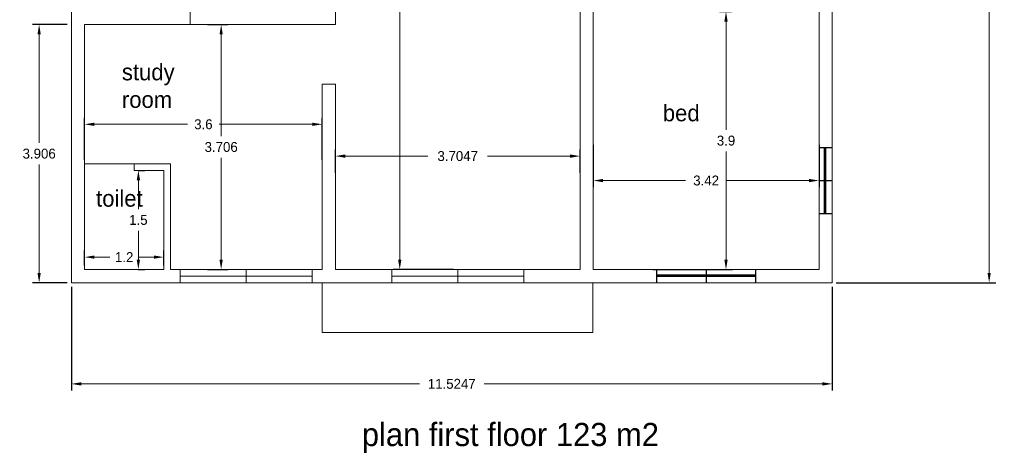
# Model space of a CAD drawing. Header units: inches. Extents: x -100 to 1476, y -184 to 112.
# Tile 29 of 36: x 329.41 to 344.32, y -16.39 to -9.83. Entities that reach past the tile are written whole.
import ezdxf

# ---------------------------------------------------------------- set-up
doc = ezdxf.new("R2010")
doc.units = ezdxf.units.IN
doc.header["$MEASUREMENT"] = 0
doc.header["$PDMODE"] = 66
doc.dimstyles.get("Standard").update_dxf_attribs({"dimtxt": 0.15, "dimasz": 0.15, "dimexe": 0.1, "dimexo": 0.0625, "dimgap": 0.09, "dimtad": 0, "dimtih": 1, "dimtoh": 1, "dimdec": 4, "dimdsep": 46, "dimtxsty": 'Standard', "dimcen": 0.09, "dimadec": 0, "dimazin": 0, "dimtfac": 1, "dimtdec": 4, "dimtofl": 0, "dimtmove": 0, "dimatfit": 3, "dimfxl": 0, "dimtolj": 1, "dimtzin": 0, "dimlwd": 15, "dimarcsym": 0})

# ---------------------------------------------------------------- blocks, each defined once
blk = doc.blocks.new('*D301')
at = {"color": 0, "linetype": 'ByBlock', "lineweight": -2, "ltscale": 0.0008, "transparency": 16777216}
for p, q in [((330.192, -13.869), (330.192, -15.436)), ((341.717, -13.869), (341.717, -15.436))]:
    blk.add_line(p, q, dxfattribs=at)
at = {"color": 0, "linetype": 'ByBlock', "lineweight": 15, "ltscale": 0.0008, "transparency": 16777216}
for p, q in [((330.342, -15.336), (335.464, -15.336)), ((341.567, -15.336), (336.444, -15.336))]:
    blk.add_line(p, q, dxfattribs=at)
at = {"color": 0, "linetype": 'ByBlock', "lineweight": 18, "ltscale": 0.0008, "transparency": 16777216}
for points in [[(330.342, -15.311), (330.342, -15.361), (330.192, -15.336)], [(341.567, -15.361), (341.567, -15.311), (341.717, -15.336)]]:
    blk.add_solid(points, dxfattribs=at)
at = {"layer": 'Defpoints', "color": 0, "linetype": 'ByBlock', "lineweight": 18, "transparency": 16777216}
for p in [(330.192, -13.806), (341.717, -13.806), (330.192, -15.336)]:
    blk.add_point(p, dxfattribs=at)
at = {"color": 0, "linetype": 'ByBlock', "lineweight": 20, "ltscale": 0.0008, "transparency": 16777216, "insert": (335.954, -15.336), "char_height": 0.15, "attachment_point": 5}
blk.add_mtext('\\A1;11.5247', dxfattribs=at)
blk = doc.blocks.new('*D302')
at = {"color": 0, "linetype": 'ByBlock', "lineweight": -2, "ltscale": 0.0008, "transparency": 16777216}
for p, q in [((340.194, -9.706), (340.008, -9.706)), ((338.999, -13.606), (340.208, -13.606))]:
    blk.add_line(p, q, dxfattribs=at)
at = {"color": 0, "linetype": 'ByBlock', "lineweight": 15, "ltscale": 0.0008, "transparency": 16777216}
for p, q in [((340.108, -9.856), (340.108, -11.491)), ((340.108, -13.456), (340.108, -11.821))]:
    blk.add_line(p, q, dxfattribs=at)
at = {"color": 0, "linetype": 'ByBlock', "lineweight": 18, "ltscale": 0.0008, "transparency": 16777216}
for points in [[(340.133, -9.856), (340.083, -9.856), (340.108, -9.706)], [(340.083, -13.456), (340.133, -13.456), (340.108, -13.606)]]:
    blk.add_solid(points, dxfattribs=at)
at = {"layer": 'Defpoints', "color": 0, "linetype": 'ByBlock', "lineweight": 18, "transparency": 16777216}
for p in [(340.257, -9.706), (338.937, -13.606), (340.108, -13.606)]:
    blk.add_point(p, dxfattribs=at)
at = {"color": 0, "linetype": 'ByBlock', "lineweight": 20, "ltscale": 0.0008, "transparency": 16777216, "insert": (340.108, -11.656), "char_height": 0.15, "attachment_point": 5}
blk.add_mtext('\\A1;3.9', dxfattribs=at)
blk = doc.blocks.new('*D303')
at = {"color": 0, "linetype": 'ByBlock', "lineweight": -2, "ltscale": 0.0008, "transparency": 16777216}
for p, q in [((338.097, -11.719), (338.097, -12.36)), ((341.517, -11.719), (341.517, -12.36))]:
    blk.add_line(p, q, dxfattribs=at)
at = {"color": 0, "linetype": 'ByBlock', "lineweight": 15, "ltscale": 0.0008, "transparency": 16777216}
for p, q in [((338.247, -12.26), (339.492, -12.26)), ((341.367, -12.26), (340.122, -12.26))]:
    blk.add_line(p, q, dxfattribs=at)
at = {"color": 0, "linetype": 'ByBlock', "lineweight": 18, "ltscale": 0.0008, "transparency": 16777216}
for points in [[(338.247, -12.235), (338.247, -12.285), (338.097, -12.26)], [(341.367, -12.285), (341.367, -12.235), (341.517, -12.26)]]:
    blk.add_solid(points, dxfattribs=at)
at = {"layer": 'Defpoints', "color": 0, "linetype": 'ByBlock', "lineweight": 18, "transparency": 16777216}
for p in [(338.097, -11.656), (341.517, -11.656), (338.097, -12.26)]:
    blk.add_point(p, dxfattribs=at)
at = {"color": 0, "linetype": 'ByBlock', "lineweight": 20, "ltscale": 0.0008, "transparency": 16777216, "insert": (339.807, -12.26), "char_height": 0.15, "attachment_point": 5}
blk.add_mtext('\\A1;3.42', dxfattribs=at)
blk = doc.blocks.new('*D311')
at = {"color": 0, "linetype": 'ByBlock', "lineweight": -2, "ltscale": 0.0008, "transparency": 16777216}
for p, q in [((330.129, -9.9), (329.604, -9.9)), ((330.129, -13.806), (329.604, -13.806))]:
    blk.add_line(p, q, dxfattribs=at)
at = {"color": 0, "linetype": 'ByBlock', "lineweight": 15, "ltscale": 0.0008, "transparency": 16777216}
for p, q in [((329.704, -10.05), (329.704, -11.688)), ((329.704, -13.656), (329.704, -12.018))]:
    blk.add_line(p, q, dxfattribs=at)
at = {"color": 0, "linetype": 'ByBlock', "lineweight": 18, "ltscale": 0.0008, "transparency": 16777216}
for points in [[(329.729, -10.05), (329.679, -10.05), (329.704, -9.9)], [(329.679, -13.656), (329.729, -13.656), (329.704, -13.806)]]:
    blk.add_solid(points, dxfattribs=at)
at = {"layer": 'Defpoints', "color": 0, "linetype": 'ByBlock', "lineweight": 18, "transparency": 16777216}
for p in [(330.192, -9.9), (329.704, -13.806), (330.192, -13.806)]:
    blk.add_point(p, dxfattribs=at)
at = {"color": 0, "linetype": 'ByBlock', "ltscale": 0.0008, "transparency": 16777216, "insert": (329.704, -11.853), "char_height": 0.15, "attachment_point": 5}
blk.add_mtext('\\A1;3.906', dxfattribs=at)
blk = doc.blocks.new('*D317')
at = {"color": 0, "linetype": 'ByBlock', "lineweight": -2, "ltscale": 0.0008, "transparency": 16777216}
for p, q in [((341.779, -2.606), (344.194, -2.606)), ((341.779, -13.806), (344.194, -13.806))]:
    blk.add_line(p, q, dxfattribs=at)
at = {"color": 0, "linetype": 'ByBlock', "lineweight": 15, "ltscale": 0.0008, "transparency": 16777216}
for p, q in [((344.094, -2.756), (344.094, -8.041)), ((344.094, -13.656), (344.094, -8.371))]:
    blk.add_line(p, q, dxfattribs=at)
at = {"color": 0, "linetype": 'ByBlock', "lineweight": 18, "ltscale": 0.0008, "transparency": 16777216}
for points in [[(344.119, -2.756), (344.069, -2.756), (344.094, -2.606)], [(344.069, -13.656), (344.119, -13.656), (344.094, -13.806)]]:
    blk.add_solid(points, dxfattribs=at)
at = {"layer": 'Defpoints', "color": 0, "linetype": 'ByBlock', "lineweight": 18, "transparency": 16777216}
for p in [(341.717, -2.606), (341.717, -13.806), (344.094, -13.806)]:
    blk.add_point(p, dxfattribs=at)
at = {"color": 0, "linetype": 'ByBlock', "ltscale": 0.0008, "transparency": 16777216, "insert": (344.094, -8.206), "char_height": 0.15, "attachment_point": 5}
blk.add_mtext('\\A1;11.2', dxfattribs=at)
blk = doc.blocks.new('*D330')
at = {"color": 0, "linetype": 'ByBlock', "lineweight": -2, "ltscale": 0.0008, "transparency": 16777216}
for p, q in [((330.392, -13.544), (330.392, -13.318)), ((331.592, -13.544), (331.592, -13.318))]:
    blk.add_line(p, q, dxfattribs=at)
at = {"color": 0, "linetype": 'ByBlock', "lineweight": 15, "ltscale": 0.0008, "transparency": 16777216}
for p, q in [((330.542, -13.418), (330.777, -13.418)), ((331.442, -13.418), (331.207, -13.418))]:
    blk.add_line(p, q, dxfattribs=at)
at = {"color": 0, "linetype": 'ByBlock', "lineweight": 18, "ltscale": 0.0008, "transparency": 16777216}
for points in [[(330.542, -13.393), (330.542, -13.443), (330.392, -13.418)], [(331.442, -13.443), (331.442, -13.393), (331.592, -13.418)]]:
    blk.add_solid(points, dxfattribs=at)
at = {"layer": 'Defpoints', "color": 0, "linetype": 'ByBlock', "lineweight": 18, "transparency": 16777216}
for p in [(331.592, -13.418), (330.392, -13.606), (331.592, -13.606)]:
    blk.add_point(p, dxfattribs=at)
at = {"color": 0, "linetype": 'ByBlock', "lineweight": 18, "ltscale": 0.0008, "transparency": 16777216, "insert": (330.992, -13.418), "char_height": 0.15, "attachment_point": 5}
blk.add_mtext('\\A1;1.2', dxfattribs=at)
blk = doc.blocks.new('*D331')
at = {"color": 0, "linetype": 'ByBlock', "lineweight": -2, "ltscale": 0.0008, "transparency": 16777216}
for p, q in [((331.204, -12.106), (331.307, -12.106)), ((331.204, -13.606), (331.307, -13.606))]:
    blk.add_line(p, q, dxfattribs=at)
at = {"color": 0, "linetype": 'ByBlock', "lineweight": 15, "ltscale": 0.0008, "transparency": 16777216}
for p, q in [((331.207, -12.256), (331.207, -12.691)), ((331.207, -13.456), (331.207, -13.021))]:
    blk.add_line(p, q, dxfattribs=at)
at = {"color": 0, "linetype": 'ByBlock', "lineweight": 18, "ltscale": 0.0008, "transparency": 16777216}
for points in [[(331.232, -12.256), (331.182, -12.256), (331.207, -12.106)], [(331.182, -13.456), (331.232, -13.456), (331.207, -13.606)]]:
    blk.add_solid(points, dxfattribs=at)
at = {"layer": 'Defpoints', "color": 0, "linetype": 'ByBlock', "lineweight": 18, "transparency": 16777216}
for p in [(331.142, -12.106), (331.142, -13.606), (331.207, -13.606)]:
    blk.add_point(p, dxfattribs=at)
at = {"color": 0, "linetype": 'ByBlock', "lineweight": 18, "ltscale": 0.0008, "transparency": 16777216, "insert": (331.207, -12.856), "char_height": 0.15, "attachment_point": 5}
blk.add_mtext('\\A1;1.5', dxfattribs=at)
blk = doc.blocks.new('*D332')
at = {"color": 0, "linetype": 'ByBlock', "lineweight": -2, "ltscale": 0.0008, "transparency": 16777216}
for p, q in [((335.982, -4.006), (335.066, -4.006)), ((335.982, -13.606), (335.066, -13.606))]:
    blk.add_line(p, q, dxfattribs=at)
at = {"color": 0, "linetype": 'ByBlock', "lineweight": 15, "ltscale": 0.0008, "transparency": 16777216}
for p, q in [((335.166, -4.156), (335.166, -8.641)), ((335.166, -13.456), (335.166, -8.971))]:
    blk.add_line(p, q, dxfattribs=at)
at = {"color": 0, "linetype": 'ByBlock', "lineweight": 18, "ltscale": 0.0008, "transparency": 16777216}
for points in [[(335.191, -4.156), (335.141, -4.156), (335.166, -4.006)], [(335.141, -13.456), (335.191, -13.456), (335.166, -13.606)]]:
    blk.add_solid(points, dxfattribs=at)
at = {"layer": 'Defpoints', "color": 0, "linetype": 'ByBlock', "lineweight": 18, "transparency": 16777216}
for p in [(335.166, -4.006), (336.044, -4.006), (336.044, -13.606)]:
    blk.add_point(p, dxfattribs=at)
at = {"color": 0, "linetype": 'ByBlock', "lineweight": 18, "ltscale": 0.0008, "transparency": 16777216, "insert": (335.166, -8.806), "char_height": 0.15, "attachment_point": 5}
blk.add_mtext('\\A1;9.6', dxfattribs=at)
blk = doc.blocks.new('*D341')
at = {"color": 0, "linetype": 'ByBlock', "lineweight": -2, "ltscale": 0.0008, "transparency": 16777216}
for p, q in [((332.254, -9.9), (332.561, -9.9)), ((332.254, -13.606), (332.561, -13.606))]:
    blk.add_line(p, q, dxfattribs=at)
at = {"color": 0, "linetype": 'ByBlock', "lineweight": 15, "ltscale": 0.0008, "transparency": 16777216}
for p, q in [((332.461, -10.05), (332.461, -11.588)), ((332.461, -13.456), (332.461, -11.918))]:
    blk.add_line(p, q, dxfattribs=at)
at = {"color": 0, "linetype": 'ByBlock', "lineweight": 18, "ltscale": 0.0008, "transparency": 16777216}
for points in [[(332.486, -10.05), (332.436, -10.05), (332.461, -9.9)], [(332.436, -13.456), (332.486, -13.456), (332.461, -13.606)]]:
    blk.add_solid(points, dxfattribs=at)
at = {"layer": 'Defpoints', "color": 0, "linetype": 'ByBlock', "lineweight": 18, "transparency": 16777216}
for p in [(332.192, -9.9), (332.192, -13.606), (332.461, -13.606)]:
    blk.add_point(p, dxfattribs=at)
at = {"color": 0, "linetype": 'ByBlock', "lineweight": 18, "ltscale": 0.0008, "transparency": 16777216, "insert": (332.461, -11.753), "char_height": 0.15, "attachment_point": 5}
blk.add_mtext('\\A1;3.706', dxfattribs=at)
blk = doc.blocks.new('*D343')
at = {"color": 0, "linetype": 'ByBlock', "lineweight": -2, "ltscale": 0.0008, "transparency": 16777216}
for p, q in [((330.392, -11.944), (330.392, -11.309)), ((333.992, -11.944), (333.992, -11.309))]:
    blk.add_line(p, q, dxfattribs=at)
at = {"color": 0, "linetype": 'ByBlock', "lineweight": 15, "ltscale": 0.0008, "transparency": 16777216}
for p, q in [((330.542, -11.409), (331.952, -11.409)), ((333.842, -11.409), (332.432, -11.409))]:
    blk.add_line(p, q, dxfattribs=at)
at = {"color": 0, "linetype": 'ByBlock', "lineweight": 18, "ltscale": 0.0008, "transparency": 16777216}
for points in [[(330.542, -11.384), (330.542, -11.434), (330.392, -11.409)], [(333.842, -11.434), (333.842, -11.384), (333.992, -11.409)]]:
    blk.add_solid(points, dxfattribs=at)
at = {"layer": 'Defpoints', "color": 0, "linetype": 'ByBlock', "lineweight": 18, "transparency": 16777216}
for p in [(333.992, -11.409), (330.392, -12.006), (333.992, -12.006)]:
    blk.add_point(p, dxfattribs=at)
at = {"color": 0, "linetype": 'ByBlock', "lineweight": 18, "ltscale": 0.0008, "transparency": 16777216, "insert": (332.192, -11.409), "char_height": 0.15, "attachment_point": 5}
blk.add_mtext('\\A1;3.6', dxfattribs=at)
blk = doc.blocks.new('*D347')
at = {"color": 0, "linetype": 'ByBlock', "lineweight": -2, "ltscale": 0.0008, "transparency": 16777216}
for p, q in [((334.192, -12.141), (334.192, -11.79)), ((337.897, -12.141), (337.897, -11.79))]:
    blk.add_line(p, q, dxfattribs=at)
at = {"color": 0, "linetype": 'ByBlock', "lineweight": 15, "ltscale": 0.0008, "transparency": 16777216}
for p, q in [((334.342, -11.89), (335.592, -11.89)), ((337.747, -11.89), (336.497, -11.89))]:
    blk.add_line(p, q, dxfattribs=at)
at = {"color": 0, "linetype": 'ByBlock', "lineweight": 18, "ltscale": 0.0008, "transparency": 16777216}
for points in [[(334.342, -11.865), (334.342, -11.915), (334.192, -11.89)], [(337.747, -11.915), (337.747, -11.865), (337.897, -11.89)]]:
    blk.add_solid(points, dxfattribs=at)
at = {"layer": 'Defpoints', "color": 0, "linetype": 'ByBlock', "lineweight": 18, "transparency": 16777216}
for p in [(337.897, -11.89), (334.192, -12.203), (337.897, -12.203)]:
    blk.add_point(p, dxfattribs=at)
at = {"color": 0, "linetype": 'ByBlock', "lineweight": 18, "ltscale": 0.0008, "transparency": 16777216, "insert": (336.044, -11.89), "char_height": 0.15, "attachment_point": 5}
blk.add_mtext('\\A1;3.7047', dxfattribs=at)

msp = doc.modelspace()

# ---------------------------------------------------------------- linework, layer by layer
at = {"color": 0, "linetype": 'ByBlock', "lineweight": 20, "ltscale": 0.0008}
for p, q in [((341.71666, -6.30626), (341.71666, -13.80626)), ((337.89666, -9.50626), (337.89666, -13.60626)), ((338.09666, -9.50626), (338.09666, -13.60626)), ((330.19198, -9.70028), (330.19198, -13.80626)), ((331.99198, -9.70028), (331.99198, -9.90028)), ((334.19198, -9.70028), (334.19198, -9.90028)), ((341.51666, -9.70626), (341.51666, -13.60626)), ((330.39198, -9.90028), (333.99198, -9.90028)), ((330.39198, -9.90028), (330.39198, -13.60626)), ((333.99198, -10.80028), (333.99198, -13.60626)), ((334.19198, -10.80028), (334.19198, -13.60626)), ((331.69198, -12.00626), (330.39198, -12.00626)), ((331.69198, -12.00626), (331.69198, -13.60626)), ((331.59198, -12.10626), (331.14198, -12.10626)), ((331.59198, -12.10626), (331.59198, -13.60626)), ((331.59198, -13.60626), (330.39198, -13.60626)), ((333.99198, -13.60626), (331.69198, -13.60626)), ((341.51666, -13.60626), (338.09666, -13.60626)), ((330.39198, -13.80626), (330.19198, -13.80626)), ((332.89198, -13.80626), (330.39198, -13.80626)), ((341.71666, -13.80626), (332.89198, -13.80626)), ((335.30432, -13.80626), (334.30432, -13.80626))]:
    msp.add_line(p, q, dxfattribs=at)
at = {"color": 3, "linetype": 'ByBlock', "lineweight": 18, "ltscale": 0.0008}
for p, q in [((333.99198, -9.90028), (334.19198, -9.90028)), ((333.99198, -10.80028), (334.19198, -10.80028)), ((331.14198, -12.10626), (331.14198, -12.00626)), ((331.84198, -13.60626), (331.84198, -13.80626)), ((331.84198, -13.70626), (333.84198, -13.70626)), ((332.84198, -13.60626), (332.84198, -13.80626)), ((333.84198, -13.60626), (333.84198, -13.80626)), ((334.19198, -13.60626), (337.89666, -13.60626)), ((335.04432, -13.60626), (335.04432, -13.80626)), ((335.04432, -13.70626), (337.04432, -13.70626)), ((336.04432, -13.60626), (336.04432, -13.80626)), ((337.04432, -13.60626), (337.04432, -13.80626))]:
    msp.add_line(p, q, dxfattribs=at)
at = {"color": 0, "linetype": 'ByBlock', "ltscale": 0.0008}
for p, q in [((341.51666, -11.75952), (341.71666, -11.75952)), ((341.59666, -11.75952), (341.59666, -12.75952)), ((341.61666, -11.75952), (341.61666, -12.75952)), ((341.51666, -12.25952), (341.71666, -12.25952)), ((341.51666, -12.75952), (341.71666, -12.75952)), ((339.05666, -13.60626), (339.05666, -13.80626)), ((339.05666, -13.68626), (340.55666, -13.68626)), ((339.05666, -13.70626), (340.55666, -13.70626)), ((339.80666, -13.60626), (339.80666, -13.80626)), ((340.55666, -13.60626), (340.55666, -13.80626))]:
    msp.add_line(p, q, dxfattribs=at)
at = {"color": 0, "linetype": 'ByBlock', "lineweight": 18, "ltscale": 0.0008}
for p, q in [((333.99198, -13.80626), (333.99198, -14.55626)), ((338.09215, -14.55626), (338.09215, -13.80626)), ((333.99198, -14.55626), (338.09215, -14.55626))]:
    msp.add_line(p, q, dxfattribs=at)

# ---------------------------------------------------------------- texts
at = {"color": 3, "linetype": 'ByBlock', "lineweight": 20, "ltscale": 0.0008, "char_height": 0.25, "width": 1.4467724, "attachment_point": 1}
for s, insert in [('{\\fVani|b0|i0|c0|p34;study room}', (330.95733, -10.49323)), ('{\\fVani|b0|i0|c0|p34;bed}', (339.15105, -11.11323)), ('{\\fVani|b0|i0|c0|p34;toilet}', (330.56641, -12.40503))]:
    msp.add_mtext(s, dxfattribs=dict(at, insert=insert))
at = {"color": 0, "linetype": 'ByBlock', "ltscale": 0.0008, "insert": (334.59186, -15.92662), "char_height": 0.35, "width": 5.6030207, "attachment_point": 1}
msp.add_mtext('{\\fVani|b0|i0|c0|p34;plan first floor 123 m2}', dxfattribs=at)

# ---------------------------------------------------------------- dimensions: what is measured, and where the dimension line sits
at = {"color": 3, "linetype": 'ByBlock', "ltscale": 0.0008}
dim = msp.add_linear_dim(base=(344.09447, -13.80626), p1=(341.71666, -2.60626), p2=(341.71666, -13.80626), angle=90, dimstyle='Standard', dxfattribs=at)
dim.commit()
dim.dimension.update_dxf_attribs({"geometry": '*D317', "text_midpoint": (344.09447, -8.20626)})
at = {"color": 3, "linetype": 'ByBlock', "lineweight": 18, "ltscale": 0.0008}
for base, p1, p2, picture, middle in [((335.16565, -4.00626), (336.04432, -13.60626), (336.04432, -4.00626), '*D332', (335.16565, -8.80626)), ((331.20698, -13.60626), (331.14198, -12.10626), (331.14198, -13.60626), '*D331', (331.20698, -12.85626))]:
    dim = msp.add_linear_dim(base=base, p1=p1, p2=p2, angle=90, dimstyle='Standard', dxfattribs=at)
    dim.commit()
    dim.dimension.update_dxf_attribs({"geometry": picture, "text_midpoint": middle})
at = {"color": 0, "linetype": 'ByBlock', "lineweight": 20, "ltscale": 0.0008}
dim = msp.add_linear_dim(base=(340.10783, -13.60626), p1=(340.25666, -9.70626), p2=(338.93666, -13.60626), angle=270, dimstyle='Standard', dxfattribs=at)
dim.commit()
dim.dimension.update_dxf_attribs({"geometry": '*D302', "text_midpoint": (340.10783, -11.65626)})
at = {"color": 1, "linetype": 'ByBlock', "ltscale": 0.0008}
dim = msp.add_linear_dim(base=(329.70383, -13.80626), p1=(330.19198, -9.90028), p2=(330.19198, -13.80626), angle=90, dimstyle='Standard', dxfattribs=at)
dim.commit()
dim.dimension.update_dxf_attribs({"geometry": '*D311', "text_midpoint": (329.70383, -11.85327)})
at = {"color": 0, "linetype": 'ByBlock', "lineweight": 18, "ltscale": 0.0008}
dim = msp.add_linear_dim(base=(332.46052, -13.60626), p1=(332.19198, -9.90028), p2=(332.19198, -13.60626), angle=90, dimstyle='Standard', dxfattribs=at)
dim.commit()
dim.dimension.update_dxf_attribs({"geometry": '*D341', "text_midpoint": (332.46052, -11.75327)})
for base, p1, p2, picture, middle in [((333.99198, -11.40922), (330.39198, -12.00626), (333.99198, -12.00626), '*D343', (332.19198, -11.40922)), ((337.89666, -11.88959), (334.19198, -12.20327), (337.89666, -12.20327), '*D347', (336.04432, -11.88959))]:
    dim = msp.add_linear_dim(base=base, p1=p1, p2=p2, dimstyle='Standard', dxfattribs=at)
    dim.commit()
    dim.dimension.update_dxf_attribs({"geometry": picture, "text_midpoint": middle})
at = {"color": 0, "linetype": 'ByBlock', "lineweight": 20, "ltscale": 0.0008}
for base, p1, p2, picture, middle in [((338.09666, -12.25952), (341.51666, -11.65626), (338.09666, -11.65626), '*D303', (339.80666, -12.25952)), ((330.19198, -15.3362), (341.71666, -13.80626), (330.19198, -13.80626), '*D301', (335.95432, -15.3362))]:
    dim = msp.add_linear_dim(base=base, p1=p1, p2=p2, dimstyle='Standard', dxfattribs=at)
    dim.commit()
    dim.dimension.update_dxf_attribs({"geometry": picture, "text_midpoint": middle})
at = {"color": 3, "linetype": 'ByBlock', "lineweight": 18, "ltscale": 0.0008}
dim = msp.add_linear_dim(base=(331.59198, -13.41838), p1=(330.39198, -13.60626), p2=(331.59198, -13.60626), dimstyle='Standard', dxfattribs=at)
dim.commit()
dim.dimension.update_dxf_attribs({"geometry": '*D330', "text_midpoint": (330.99198, -13.41838)})

doc.saveas('drawing.dxf')
